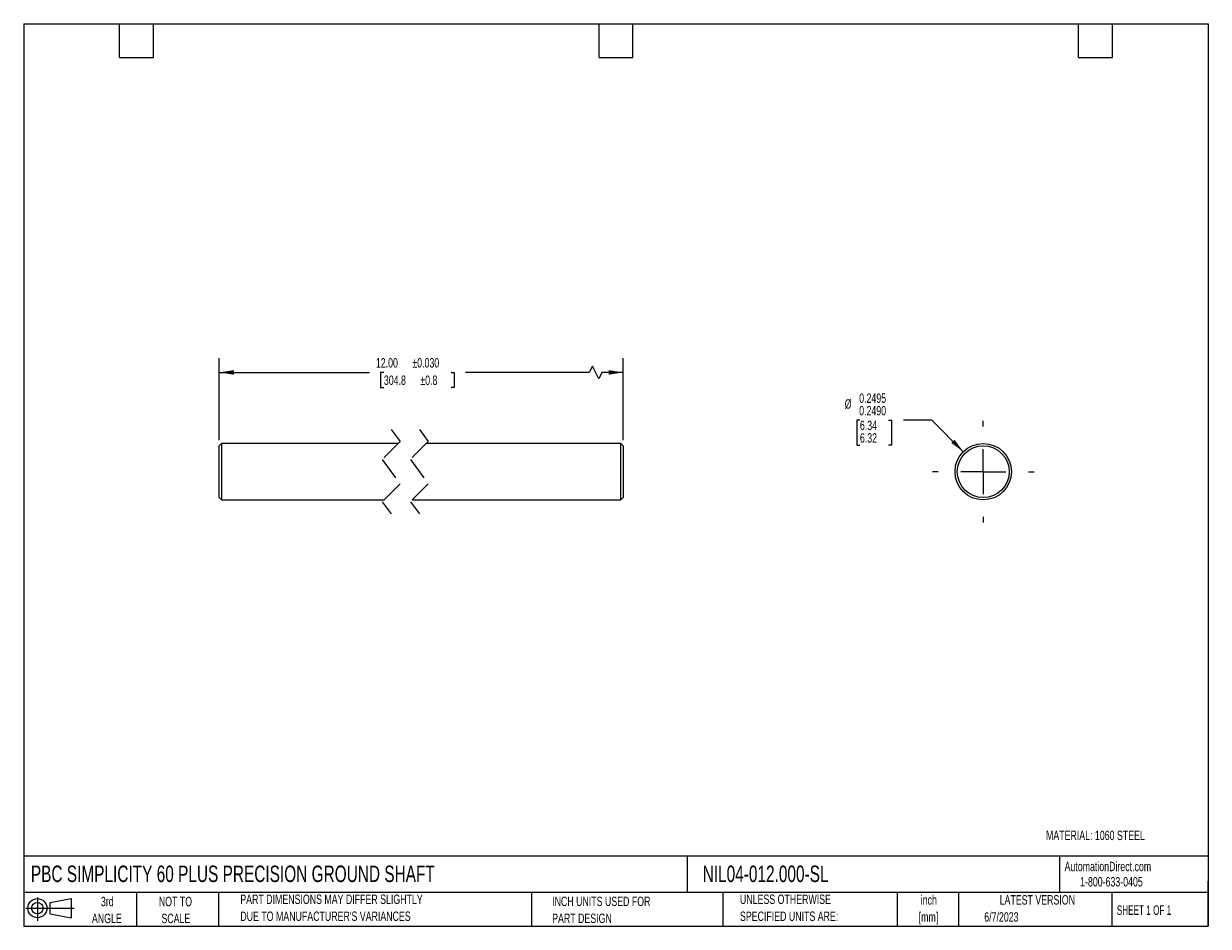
# Model space of a CAD drawing. Header units: inches. Extents: x 0.12 to 5.38, y 0.12 to 4.12.
import ezdxf

# ---------------------------------------------------------------- set-up
doc = ezdxf.new("R2010")
doc.units = ezdxf.units.IN
doc.header["$LTSCALE"] = 0.5
doc.header["$MEASUREMENT"] = 0
doc.linetypes.add('CENTERX2', pattern=[0.8, 0.5, -0.1, 0.1, -0.1])
doc.linetypes.add('HIDDEN', pattern=[0.075, 0.05, -0.025])
doc.layers.add('CENTER', color=40, linetype='CENTERX2')
doc.layers.add('SLD-DEFPOINTS', color=7, linetype='Continuous')
doc.layers.add('DIMENSIONS', color=140, linetype='Continuous', lineweight=25)
doc.layers.add('TEXT', color=140, linetype='Continuous', lineweight=25)
doc.styles.add('SLDTEXTSTYLE0', font='TXT', dxfattribs={"width": 0.7})
doc.styles.add('SLDTEXTSTYLE1', font='TXT', dxfattribs={"width": 0.65})
doc.dimstyles.new('SLDDIMSTYLE0', dxfattribs={"dimtxt": 0.04248, "dimasz": 0.065, "dimexe": 0, "dimexo": 0.0625, "dimgap": 0.01062, "dimtad": 0, "dimtih": 1, "dimtoh": 1, "dimrnd": 1e-09, "dimzin": 4, "dimdsep": 46, "dimtxsty": 'SLDTEXTSTYLE0', "dimsah": 1, "dimcen": 0.09, "dimadec": 0, "dimazin": 1, "dimtol": 1, "dimtp": 0.03, "dimtm": 0.03, "dimtfac": 1, "dimtdec": 3, "dimtofl": 0, "dimtmove": 0, "dimatfit": 3, "dimfxl": 0, "dimfrac": 2, "dimtolj": 1, "dimarcsym": 0})
doc.dimstyles.new('SLDDIMSTYLE1', dxfattribs={"dimtxt": 0.04248, "dimasz": 0.065, "dimexe": 0, "dimexo": 0.0625, "dimgap": 0.01062, "dimtad": 0, "dimtih": 1, "dimtoh": 1, "dimdec": 3, "dimrnd": 1e-09, "dimzin": 0, "dimdsep": 46, "dimtxsty": 'SLDTEXTSTYLE0', "dimsah": 1, "dimcen": 0, "dimadec": 0, "dimazin": 0, "dimlim": 1, "dimtp": -0.0005, "dimtm": 0.001, "dimtfac": 1, "dimtdec": 4, "dimtofl": 0, "dimtmove": 0, "dimatfit": 3, "dimfxl": 0, "dimfrac": 2, "dimtolj": 1, "dimtzin": 12, "dimarcsym": 0})

# ---------------------------------------------------------------- blocks, each defined once
blk = doc.blocks.new('Block11')
at = {"color": 7, "linetype": 'Continuous', "lineweight": 18}
for p, q in [((0, 0.0567), (0.2141, 0.0567)), ((0.051, 0.1045), (0.051, 0)), ((0.1079, 0.082), (0.2003, 0.0991)), ((0.1079, 0.0314), (0.1079, 0.082)), ((0.2003, 0.0991), (0.2003, 0.0144)), ((0.1079, 0.0314), (0.2003, 0.0144))]:
    blk.add_line(p, q, dxfattribs=at)
for radius in [0.0423, 0.0253]:
    blk.add_circle((0.051, 0.0567), radius, dxfattribs=at)
blk = doc.blocks.new('Block12')
at = {"layer": 'SLD-DEFPOINTS'}
blk.add_blockref('Block11', (0, 0), dxfattribs=at)
blk = doc.blocks.new('SW_NOTE_0')
at = {"layer": 'TEXT', "color": 0, "char_height": 0.04167, "attachment_point": 2, "style": 'SLDTEXTSTYLE0'}
for s, insert in [('inch', (0.0625, 0.0537)), ('[mm]', (0.0611, -0.0215))]:
    blk.add_mtext(s, dxfattribs=dict(at, insert=insert))
blk = doc.blocks.new('SW_NOTE_0_1')
at = {"layer": 'TEXT', "color": 0, "char_height": 0.041667, "attachment_point": 1, "style": 'SLDTEXTSTYLE0'}
for s, insert in [('UNLESS OTHERWISE', (0, 0.0537)), ('SPECIFIED UNITS ARE:', (0, -0.0215))]:
    blk.add_mtext(s, dxfattribs=dict(at, insert=insert))
blk = doc.blocks.new('SW_NOTE_0_2')
at = {"layer": 'TEXT', "color": 0, "char_height": 0.041667, "attachment_point": 1, "style": 'SLDTEXTSTYLE0'}
for s, insert in [('PART DIMENSIONS MAY DIFFER SLIGHTLY', (0, 0.0537)), ("DUE TO MANUFACTURER'S VARIANCES", (0, -0.0215))]:
    blk.add_mtext(s, dxfattribs=dict(at, insert=insert))
blk = doc.blocks.new('SW_NOTE_0_3')
at = {"layer": 'TEXT', "color": 0, "char_height": 0.04167, "attachment_point": 2, "style": 'SLDTEXTSTYLE0'}
for s, insert in [('NOT TO', (0.1035, 0.0537)), ('SCALE', (0.1054, -0.0215))]:
    blk.add_mtext(s, dxfattribs=dict(at, insert=insert))
blk = doc.blocks.new('SW_NOTE_0_4')
at = {"layer": 'TEXT', "color": 0, "char_height": 0.04167, "attachment_point": 2, "style": 'SLDTEXTSTYLE0'}
for s, insert in [('3rd', (0.0456, 0.0537)), ('ANGLE', (0.0437, -0.0215))]:
    blk.add_mtext(s, dxfattribs=dict(at, insert=insert))
blk = doc.blocks.new('SW_NOTE_0_5')
at = {"layer": 'TEXT', "color": 0, "char_height": 0.041667, "attachment_point": 1, "style": 'SLDTEXTSTYLE0'}
for s, insert in [('INCH UNITS USED FOR', (0, 0.0537)), ('PART DESIGN', (0, -0.0215))]:
    blk.add_mtext(s, dxfattribs=dict(at, insert=insert))
blk = doc.blocks.new('_D')
at = {"layer": 'DIMENSIONS'}
for p, q in [((0.9916, 2.2797), (0.9916, 2.6421)), ((2.7821, 2.2797), (2.7821, 2.6421)), ((0.9916, 2.5796), (1.6569, 2.5796)), ((1.7213, 2.5796), (1.707, 2.5796)), ((1.707, 2.5796), (1.707, 2.5121)), ((2.0192, 2.5796), (2.0334, 2.5796)), ((2.0334, 2.5796), (2.0334, 2.5121)), ((2.6316, 2.5796), (2.0836, 2.5796)), ((2.6455, 2.6074), (2.6316, 2.5796)), ((2.6733, 2.5519), (2.6455, 2.6074)), ((2.6872, 2.5796), (2.6733, 2.5519)), ((2.7821, 2.5796), (2.6872, 2.5796)), ((1.707, 2.5121), (1.7213, 2.5121)), ((2.0334, 2.5121), (2.0192, 2.5121))]:
    blk.add_line(p, q, dxfattribs=at)
for points in [[(0.9916, 2.5796), (1.0566, 2.5696), (1.0566, 2.5896)], [(2.7821, 2.5796), (2.7171, 2.5896), (2.7171, 2.5696)]]:
    blk.add_solid(points, dxfattribs=at)
at = {"layer": 'DIMENSIONS', "char_height": 0.04167, "attachment_point": 1, "style": 'SLDTEXTSTYLE0'}
for s, insert in [('12.00', (1.6859, 2.6429)), ('±0.030', (1.8475, 2.6429)), ('304.8', (1.7213, 2.5658)), ('±0.8', (1.8828, 2.5658))]:
    blk.add_mtext(s, dxfattribs=dict(at, insert=insert))
blk = doc.blocks.new('_D_1')
at = {"layer": 'DIMENSIONS'}
for p, q in [((3.831, 2.3677), (3.8167, 2.3677)), ((3.8167, 2.3677), (3.8167, 2.2566)), ((3.9572, 2.3677), (3.9715, 2.3677)), ((3.9715, 2.3677), (3.9715, 2.2566)), ((4.1496, 2.3677), (4.0246, 2.3677)), ((4.2892, 2.2281), (4.1496, 2.3677)), ((3.8167, 2.2566), (3.831, 2.2566)), ((3.9715, 2.2566), (3.9572, 2.2566))]:
    blk.add_line(p, q, dxfattribs=at)
blk.add_solid([(4.2892, 2.2281), (4.2503, 2.2811), (4.2362, 2.267)], dxfattribs=at)
at = {"layer": 'DIMENSIONS', "char_height": 0.04167, "attachment_point": 1, "style": 'SLDTEXTSTYLE0'}
for s, insert in [('0.2495', (3.8277, 2.4864)), ('%%c', (3.7636, 2.4607)), ('0.2490', (3.8277, 2.4309)), ('6.34', (3.831, 2.3658)), ('6.32', (3.831, 2.3103))]:
    blk.add_mtext(s, dxfattribs=dict(at, insert=insert))
blk = doc.blocks.new('SW_CENTERMARKSYMBOL_0')
at = {"layer": 'CENTER', "color": 0}
for p, q in [((0, 0.2), (0, 0.225)), ((0, 0), (0, 0.1)), ((-0.2, 0), (-0.225, 0)), ((0, 0), (-0.1, 0)), ((0, 0), (0, -0.1)), ((0, 0), (0.1, 0)), ((0.2, 0), (0.225, 0)), ((0, -0.2), (0, -0.225))]:
    blk.add_line(p, q, dxfattribs=at)

msp = doc.modelspace()

# ---------------------------------------------------------------- linework, layer by layer
at = {"color": 7, "linetype": 'HIDDEN', "lineweight": 18}
for p, q in [((1.7537, 2.3272), (1.793, 2.2728)), ((1.8787, 2.3272), (1.918, 2.2728)), ((1.793, 2.2728), (1.7143, 2.1941)), ((1.918, 2.2728), (1.8393, 2.1941)), ((1.7143, 2.1941), (1.793, 2.0853)), ((1.8393, 2.1941), (1.918, 2.0853)), ((1.793, 2.0853), (1.7143, 2.0066)), ((1.918, 2.0853), (1.8393, 2.0066)), ((1.7143, 2.0066), (1.7537, 1.9522)), ((1.8393, 2.0066), (1.8787, 1.9522))]:
    msp.add_line(p, q, dxfattribs=at)
for p, q in [((1.0016, 2.2647), (0.9916, 2.2547)), ((1.7849, 2.2647), (1.0016, 2.2647)), ((1.0016, 2.2647), (1.0016, 2.0147)), ((2.7721, 2.2647), (1.9099, 2.2647)), ((2.7821, 2.2547), (2.7721, 2.2647)), ((2.7721, 2.0147), (2.7721, 2.2647)), ((0.9916, 2.0247), (0.9916, 2.2547)), ((2.7821, 2.2547), (2.7821, 2.0247)), ((0.9916, 2.0247), (1.0016, 2.0147)), ((1.0016, 2.0147), (1.7224, 2.0147)), ((1.8474, 2.0147), (2.7721, 2.0147)), ((2.7721, 2.0147), (2.7821, 2.0247))]:
    msp.add_line(p, q)
for radius in [0.125, 0.115]:
    msp.add_circle((4.3776, 2.1397), radius)
at = {"layer": 'TEXT'}
for p, q in [((0.125, 4.125), (5.375, 4.125)), ((0.125, 4.125), (0.125, 0.125)), ((0.55, 3.975), (0.55, 4.125)), ((0.7, 3.975), (0.7, 4.125)), ((2.675, 3.975), (2.675, 4.125)), ((2.825, 3.975), (2.825, 4.125)), ((4.8, 3.975), (4.8, 4.125)), ((4.95, 3.975), (4.95, 4.125)), ((5.375, 4.125), (5.375, 0.125)), ((0.55, 3.975), (0.7, 3.975)), ((2.675, 3.975), (2.825, 3.975)), ((4.8, 3.975), (4.95, 3.975)), ((5.375, 0.4356), (0.125, 0.4356)), ((3.0661, 0.4356), (3.0661, 0.275)), ((4.7161, 0.4356), (4.7161, 0.275)), ((5.375, 0.125), (5.375, 0.325)), ((5.375, 0.275), (0.125, 0.275)), ((0.625, 0.275), (0.625, 0.125)), ((0.9884, 0.275), (0.9884, 0.125)), ((2.3749, 0.275), (2.3749, 0.125)), ((3.224, 0.275), (3.224, 0.125)), ((3.9965, 0.275), (3.9965, 0.125)), ((4.268, 0.275), (4.268, 0.125)), ((4.9478, 0.275), (4.9478, 0.125)), ((0.125, 0.125), (5.375, 0.125))]:
    msp.add_line(p, q, dxfattribs=at)

# ---------------------------------------------------------------- block references
at = {"layer": 'CENTER'}
msp.add_blockref('SW_CENTERMARKSYMBOL_0', (4.3776, 2.1397), dxfattribs=at)
at = {"layer": 'SLD-DEFPOINTS'}
msp.add_blockref('Block12', (0.1346, 0.1487), dxfattribs=at)
at = {"layer": 'TEXT'}
for name, p in [('SW_NOTE_0_2', (1.085, 0.212)), ('SW_NOTE_0_1', (3.2994, 0.212)), ('SW_NOTE_0', (4.0738, 0.2091)), ('SW_NOTE_0_4', (0.4498, 0.2021)), ('SW_NOTE_0_3', (0.694, 0.2021)), ('SW_NOTE_0_5', (2.4671, 0.2027))]:
    msp.add_blockref(name, p, dxfattribs=at)

# ---------------------------------------------------------------- texts
for s, insert, char_height, attachment_point, style in [('MATERIAL: 1060 STEEL', (4.6558, 0.5488), 0.041667, 1, 'SLDTEXTSTYLE0'), ('PBC SIMPLICITY 60 PLUS PRECISION GROUND SHAFT', (0.1568, 0.3941), 0.072917, 1, 'SLDTEXTSTYLE0'), ('NIL04-012.000-SL', (3.134, 0.3941), 0.072917, 1, 'SLDTEXTSTYLE0'), ('AutomationDirect.com', (4.7381, 0.411), 0.041667, 1, 'SLDTEXTSTYLE0'), ('1-800-633-0405', (4.8069, 0.3432), 0.041667, 1, 'SLDTEXTSTYLE0'), ('LATEST VERSION', (4.6172, 0.2631), 0.041667, 2, 'SLDTEXTSTYLE0'), ('SHEET 1 OF 1', (4.9693, 0.2175), 0.041667, 1, 'SLDTEXTSTYLE1'), ('6/7/2023', (4.3821, 0.1873), 0.04167, 1, 'SLDTEXTSTYLE0')]:
    msp.add_mtext(s, dxfattribs=dict(at, insert=insert, char_height=char_height, attachment_point=attachment_point, style=style))

# ---------------------------------------------------------------- dimensions: what is measured, and where the dimension line sits
at = {"layer": 'DIMENSIONS'}
dim = msp.add_linear_dim(base=(0.9916, 2.5796), p1=(2.7821, 2.2547), p2=(0.9916, 2.2547), text='12.00MAX', dimstyle='SLDDIMSTYLE0', dxfattribs=at)
dim.commit()
dim.dimension.update_dxf_attribs({"geometry": '_D', "text_midpoint": (1.8702, 2.5796), "dimtype": 160})
dim = msp.add_diameter_dim_2p(p1=(4.466, 2.0513), p2=(4.2892, 2.2281), dimstyle='SLDDIMSTYLE1', dxfattribs=at)
dim.commit()
dim.dimension.update_dxf_attribs({"geometry": '_D_1', "text_midpoint": (3.8941, 2.3677), "dimtype": 163})

doc.saveas('drawing.dxf')
